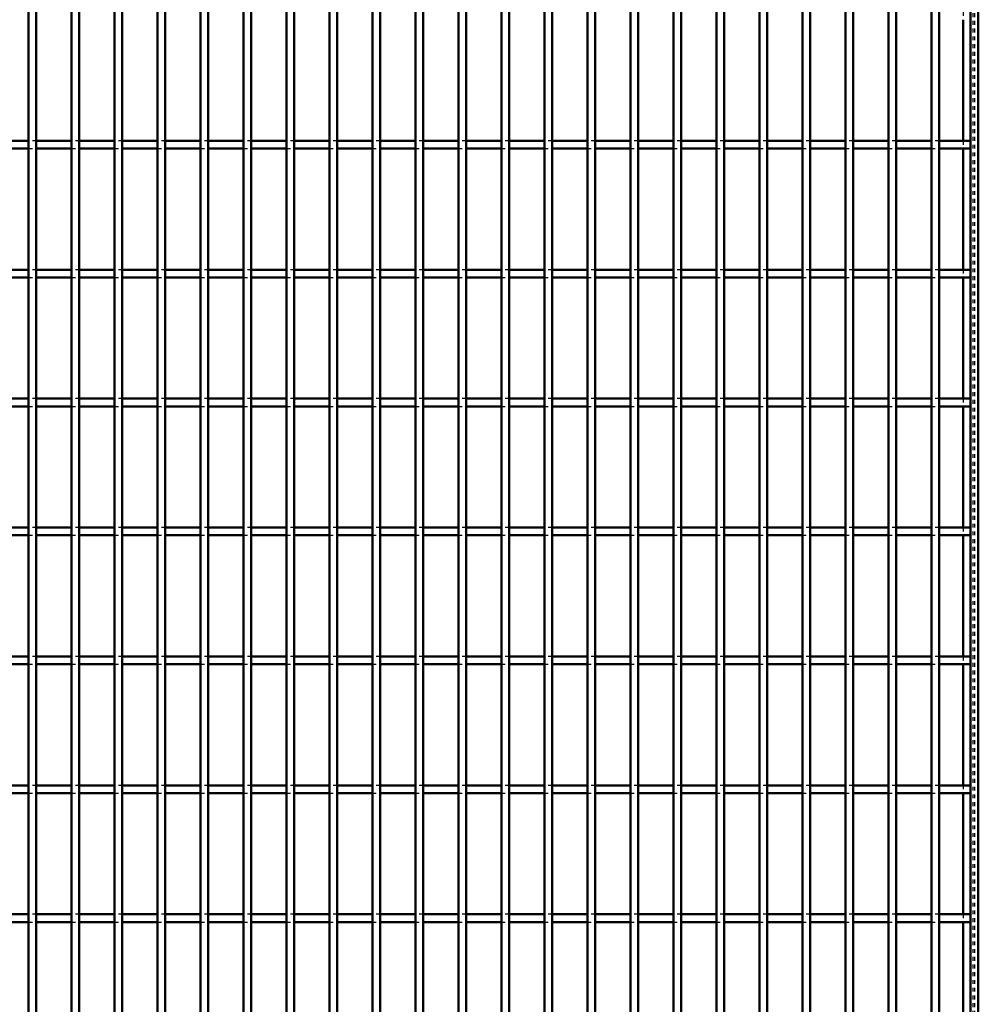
# Model space of a CAD drawing. Header units: millimetres. Extents: x -596 to 511, y -500 to 878.
# Tile 9 of 16: x 2 to 250, y -122 to 132. Entities that reach past the tile are written whole.
import ezdxf

# ---------------------------------------------------------------- set-up
doc = ezdxf.new("R2010")
doc.units = ezdxf.units.MM
doc.linetypes.add('Dashed', pattern=[2, 1, -1])
doc.layers.add('AM_0', color=7, linetype='Continuous', lineweight=50)
doc.layers.add('AM_9', color=6, linetype='Dashed', lineweight=25)

# ---------------------------------------------------------------- blocks, each defined once
blk = doc.blocks.new('1_vc3t0i9fv418z3k47cd2uqbfh________0_in_LPP230331121150010003500_4')
at = {"layer": 'AM_0'}
for p, q in [((248, 498), (248, -498)), ((250, 498), (250, -498)), ((246.05, 132.32), (246.05, 100.99)), ((246.05, 98.99), (246.05, 67.66)), ((246.05, 65.66), (246.05, 34.33)), ((246.05, 32.33), (246.05, 1)), ((246.05, -1), (246.05, -32.33)), ((246.05, -34.33), (246.05, -65.66)), ((246.05, -67.66), (246.05, -98.99)), ((246.05, -100.99), (246.05, -132.32))]:
    blk.add_line(p, q, dxfattribs=at)
at = {"layer": 'AM_9'}
for p, q in [((248.55, 498), (248.55, -498)), ((248.99, 498), (248.99, -498)), ((246.05, 134.32), (246.05, 132.32)), ((246.05, 100.99), (246.05, 98.99)), ((246.05, 67.66), (246.05, 65.66)), ((246.05, 34.33), (246.05, 32.33)), ((246.05, 1), (246.05, -1)), ((246.05, -32.33), (246.05, -34.33)), ((246.05, -65.66), (246.05, -67.66)), ((246.05, -98.99), (246.05, -100.99))]:
    blk.add_line(p, q, dxfattribs=at)
blk = doc.blocks.new('25_ys6xxb1u1a5vpz3nmi6dfixqf________0_in_LPP230331121150010003500_4')
at = {"layer": 'AM_0'}
for p, q in [((4.555, -498), (4.555, 498)), ((6.555, -498), (6.555, 498))]:
    blk.add_line(p, q, dxfattribs=at)
blk = doc.blocks.new('26_3hd4aekvom4asoc8vh9lt2llv________0_in_LPP230331121150010003500_4')
at = {"layer": 'AM_0'}
for p, q in [((15.665, -498), (15.665, 498)), ((17.665, -498), (17.665, 498))]:
    blk.add_line(p, q, dxfattribs=at)
blk = doc.blocks.new('27_8sik3qzoceud7lc4wnc4ciasm________0_in_LPP230331121150010003500_4')
at = {"layer": 'AM_0'}
for p, q in [((26.775, -498), (26.775, 498)), ((28.775, -498), (28.775, 498))]:
    blk.add_line(p, q, dxfattribs=at)
blk = doc.blocks.new('28_ltc9zreqk70k7nedj0qhycobu________0_in_LPP230331121150010003500_4')
at = {"layer": 'AM_0'}
for p, q in [((37.885, -498), (37.885, 498)), ((39.885, -498), (39.885, 498))]:
    blk.add_line(p, q, dxfattribs=at)
blk = doc.blocks.new('29_6ebm8ulwyzpumgvdkcmh5oaie________0_in_LPP230331121150010003500_4')
at = {"layer": 'AM_0'}
for p, q in [((48.995, -498), (48.995, 498)), ((50.995, -498), (50.995, 498))]:
    blk.add_line(p, q, dxfattribs=at)
blk = doc.blocks.new('30_u6j46z3y5x2uz2q72cu65e1uk________0_in_LPP230331121150010003500_4')
at = {"layer": 'AM_0'}
for p, q in [((60.105, -498), (60.105, 498)), ((62.105, -498), (62.105, 498))]:
    blk.add_line(p, q, dxfattribs=at)
blk = doc.blocks.new('31_4pnuoh42q13rc4yjllqpmzeou________0_in_LPP230331121150010003500_4')
at = {"layer": 'AM_0'}
for p, q in [((71.215, -498), (71.215, 498)), ((73.215, -498), (73.215, 498))]:
    blk.add_line(p, q, dxfattribs=at)
blk = doc.blocks.new('32_0rji0xi6hlu7sogr5ummjbrzh________0_in_LPP230331121150010003500_4')
at = {"layer": 'AM_0'}
for p, q in [((82.325, -498), (82.325, 498)), ((84.325, -498), (84.325, 498))]:
    blk.add_line(p, q, dxfattribs=at)
blk = doc.blocks.new('33_suxlr69gia7z41xbr42exld3a________0_in_LPP230331121150010003500_4')
at = {"layer": 'AM_0'}
for p, q in [((93.435, -498), (93.435, 498)), ((95.435, -498), (95.435, 498))]:
    blk.add_line(p, q, dxfattribs=at)
blk = doc.blocks.new('34_knnzj9b1hr4i0zp3vdt26i0ob________0_in_LPP230331121150010003500_4')
at = {"layer": 'AM_0'}
for p, q in [((104.545, -498), (104.545, 498)), ((106.545, -498), (106.545, 498))]:
    blk.add_line(p, q, dxfattribs=at)
blk = doc.blocks.new('35_jnenqsj6cfwzzilks35sqvy4l________0_in_LPP230331121150010003500_4')
at = {"layer": 'AM_0'}
for p, q in [((115.655, -498), (115.655, 498)), ((117.655, -498), (117.655, 498))]:
    blk.add_line(p, q, dxfattribs=at)
blk = doc.blocks.new('36_qrnod6f7sidx9h5gop4q67qyi________0_in_LPP230331121150010003500_4')
at = {"layer": 'AM_0'}
for p, q in [((126.765, -498), (126.765, 498)), ((128.765, -498), (128.765, 498))]:
    blk.add_line(p, q, dxfattribs=at)
blk = doc.blocks.new('37_whl68krlln0c2mcuzgpl47m2x________0_in_LPP230331121150010003500_4')
at = {"layer": 'AM_0'}
for p, q in [((137.875, -498), (137.875, 498)), ((139.875, -498), (139.875, 498))]:
    blk.add_line(p, q, dxfattribs=at)
blk = doc.blocks.new('38_grsjshkgcidrxxed4s2egprhc________0_in_LPP230331121150010003500_4')
at = {"layer": 'AM_0'}
for p, q in [((148.985, -498), (148.985, 498)), ((150.985, -498), (150.985, 498))]:
    blk.add_line(p, q, dxfattribs=at)
blk = doc.blocks.new('39_3cmbhb4e8jkhhra9swvxnqodz________0_in_LPP230331121150010003500_4')
at = {"layer": 'AM_0'}
for p, q in [((160.095, -498), (160.095, 498)), ((162.095, -498), (162.095, 498))]:
    blk.add_line(p, q, dxfattribs=at)
blk = doc.blocks.new('40_t8lk9vp1mcr7mhj0k7k33adfh________0_in_LPP230331121150010003500_4')
at = {"layer": 'AM_0'}
for p, q in [((171.205, -498), (171.205, 498)), ((173.205, -498), (173.205, 498))]:
    blk.add_line(p, q, dxfattribs=at)
blk = doc.blocks.new('41_n5jhjp3qzr5svzlopn0xlpi2g________0_in_LPP230331121150010003500_4')
at = {"layer": 'AM_0'}
for p, q in [((182.315, -498), (182.315, 498)), ((184.315, -498), (184.315, 498))]:
    blk.add_line(p, q, dxfattribs=at)
blk = doc.blocks.new('42_0tuzn9x70mu2i24suga0qlkua________0_in_LPP230331121150010003500_4')
at = {"layer": 'AM_0'}
for p, q in [((193.425, -498), (193.425, 498)), ((195.425, -498), (195.425, 498))]:
    blk.add_line(p, q, dxfattribs=at)
blk = doc.blocks.new('43_hgmcq36o9lml577r7ch5ooc9n________0_in_LPP230331121150010003500_4')
at = {"layer": 'AM_0'}
for p, q in [((204.535, -498), (204.535, 498)), ((206.535, -498), (206.535, 498))]:
    blk.add_line(p, q, dxfattribs=at)
blk = doc.blocks.new('44_ozs5xn9w0xmj9dfcqzmefrz2d________0_in_LPP230331121150010003500_4')
at = {"layer": 'AM_0'}
for p, q in [((215.645, -498), (215.645, 498)), ((217.645, -498), (217.645, 498))]:
    blk.add_line(p, q, dxfattribs=at)
blk = doc.blocks.new('45_k8x1jbhqe3dl517cicfermh8a________0_in_LPP230331121150010003500_4')
at = {"layer": 'AM_0'}
for p, q in [((226.755, -498), (226.755, 498)), ((228.755, -498), (228.755, 498))]:
    blk.add_line(p, q, dxfattribs=at)
blk = doc.blocks.new('46_r8h5v20dve13sh17slawq4ytb________0_in_LPP230331121150010003500_4')
at = {"layer": 'AM_0'}
for p, q in [((237.865, -498), (237.865, 498)), ((239.865, -498), (239.865, 498))]:
    blk.add_line(p, q, dxfattribs=at)
blk = doc.blocks.new('59_s5ng6sxj67iswtjr35mvbk7nd________0_in_LPP230331121150010003500_4')
at = {"layer": 'AM_0'}
for p, q in [((4.555, -98.99), (-4.555, -98.99)), ((4.555, -98.99), (4.555, -100.99)), ((15.665, -98.99), (6.555, -98.99)), ((6.555, -100.99), (6.555, -98.99)), ((15.665, -98.99), (15.665, -100.99)), ((17.665, -100.99), (17.665, -98.99)), ((26.775, -98.99), (17.665, -98.99)), ((26.775, -98.99), (26.775, -100.99)), ((37.885, -98.99), (28.775, -98.99)), ((28.775, -100.99), (28.775, -98.99)), ((37.885, -98.99), (37.885, -100.99)), ((39.885, -100.99), (39.885, -98.99)), ((48.995, -98.99), (39.885, -98.99)), ((48.995, -98.99), (48.995, -100.99)), ((60.105, -98.99), (50.995, -98.99)), ((50.995, -100.99), (50.995, -98.99)), ((60.105, -98.99), (60.105, -100.99)), ((62.105, -100.99), (62.105, -98.99)), ((71.215, -98.99), (62.105, -98.99)), ((71.215, -98.99), (71.215, -100.99)), ((82.325, -98.99), (73.215, -98.99)), ((73.215, -100.99), (73.215, -98.99)), ((82.325, -98.99), (82.325, -100.99)), ((84.325, -100.99), (84.325, -98.99)), ((93.435, -98.99), (84.325, -98.99)), ((93.435, -98.99), (93.435, -100.99)), ((104.545, -98.99), (95.435, -98.99)), ((95.435, -100.99), (95.435, -98.99)), ((104.545, -98.99), (104.545, -100.99)), ((106.545, -100.99), (106.545, -98.99)), ((115.655, -98.99), (106.545, -98.99)), ((115.655, -98.99), (115.655, -100.99)), ((117.655, -100.99), (117.655, -98.99)), ((126.765, -98.99), (117.655, -98.99)), ((126.765, -98.99), (126.765, -100.99)), ((128.765, -100.99), (128.765, -98.99)), ((137.875, -98.99), (128.765, -98.99)), ((137.875, -98.99), (137.875, -100.99)), ((139.875, -100.99), (139.875, -98.99)), ((148.985, -98.99), (139.875, -98.99)), ((148.985, -98.99), (148.985, -100.99)), ((150.985, -100.99), (150.985, -98.99)), ((160.095, -98.99), (150.985, -98.99)), ((160.095, -98.99), (160.095, -100.99)), ((162.095, -100.99), (162.095, -98.99)), ((171.205, -98.99), (162.095, -98.99)), ((171.205, -98.99), (171.205, -100.99)), ((173.205, -100.99), (173.205, -98.99)), ((182.315, -98.99), (173.205, -98.99)), ((182.315, -98.99), (182.315, -100.99)), ((193.425, -98.99), (184.315, -98.99)), ((184.315, -100.99), (184.315, -98.99)), ((193.425, -98.99), (193.425, -100.99)), ((204.535, -98.99), (195.425, -98.99)), ((195.425, -100.99), (195.425, -98.99)), ((204.535, -98.99), (204.535, -100.99)), ((206.535, -100.99), (206.535, -98.99)), ((215.645, -98.99), (206.535, -98.99)), ((215.645, -98.99), (215.645, -100.99)), ((217.645, -100.99), (217.645, -98.99)), ((226.755, -98.99), (217.645, -98.99)), ((226.755, -98.99), (226.755, -100.99)), ((228.755, -100.99), (228.755, -98.99)), ((237.865, -98.99), (228.755, -98.99)), ((237.865, -98.99), (237.865, -100.99)), ((239.865, -100.99), (239.865, -98.99)), ((248, -98.99), (239.865, -98.99)), ((248, -98.99), (248, -100.99)), ((4.555, -100.99), (-4.555, -100.99)), ((15.665, -100.99), (6.555, -100.99)), ((26.775, -100.99), (17.665, -100.99)), ((37.885, -100.99), (28.775, -100.99)), ((48.995, -100.99), (39.885, -100.99)), ((60.105, -100.99), (50.995, -100.99)), ((71.215, -100.99), (62.105, -100.99)), ((82.325, -100.99), (73.215, -100.99)), ((93.435, -100.99), (84.325, -100.99)), ((104.545, -100.99), (95.435, -100.99)), ((115.655, -100.99), (106.545, -100.99)), ((126.765, -100.99), (117.655, -100.99)), ((137.875, -100.99), (128.765, -100.99)), ((148.985, -100.99), (139.875, -100.99)), ((160.095, -100.99), (150.985, -100.99)), ((171.205, -100.99), (162.095, -100.99)), ((182.315, -100.99), (173.205, -100.99)), ((193.425, -100.99), (184.315, -100.99)), ((204.535, -100.99), (195.425, -100.99)), ((215.645, -100.99), (206.535, -100.99)), ((226.755, -100.99), (217.645, -100.99)), ((237.865, -100.99), (228.755, -100.99)), ((248, -100.99), (239.865, -100.99))]:
    blk.add_line(p, q, dxfattribs=at)
at = {"layer": 'AM_9'}
for p, q in [((6.555, -98.99), (4.555, -98.99)), ((17.665, -98.99), (15.665, -98.99)), ((28.775, -98.99), (26.775, -98.99)), ((39.885, -98.99), (37.885, -98.99)), ((50.995, -98.99), (48.995, -98.99)), ((62.105, -98.99), (60.105, -98.99)), ((73.215, -98.99), (71.215, -98.99)), ((84.325, -98.99), (82.325, -98.99)), ((95.435, -98.99), (93.435, -98.99)), ((106.545, -98.99), (104.545, -98.99)), ((117.655, -98.99), (115.655, -98.99)), ((128.765, -98.99), (126.765, -98.99)), ((139.875, -98.99), (137.875, -98.99)), ((150.985, -98.99), (148.985, -98.99)), ((162.095, -98.99), (160.095, -98.99)), ((173.205, -98.99), (171.205, -98.99)), ((184.315, -98.99), (182.315, -98.99)), ((195.425, -98.99), (193.425, -98.99)), ((206.535, -98.99), (204.535, -98.99)), ((217.645, -98.99), (215.645, -98.99)), ((228.755, -98.99), (226.755, -98.99)), ((239.865, -98.99), (237.865, -98.99)), ((4.555, -100.99), (6.555, -100.99)), ((15.665, -100.99), (17.665, -100.99)), ((26.775, -100.99), (28.775, -100.99)), ((37.885, -100.99), (39.885, -100.99)), ((48.995, -100.99), (50.995, -100.99)), ((60.105, -100.99), (62.105, -100.99)), ((71.215, -100.99), (73.215, -100.99)), ((82.325, -100.99), (84.325, -100.99)), ((93.435, -100.99), (95.435, -100.99)), ((104.545, -100.99), (106.545, -100.99)), ((115.655, -100.99), (117.655, -100.99)), ((126.765, -100.99), (128.765, -100.99)), ((137.875, -100.99), (139.875, -100.99)), ((148.985, -100.99), (150.985, -100.99)), ((160.095, -100.99), (162.095, -100.99)), ((171.205, -100.99), (173.205, -100.99)), ((182.315, -100.99), (184.315, -100.99)), ((193.425, -100.99), (195.425, -100.99)), ((204.535, -100.99), (206.535, -100.99)), ((215.645, -100.99), (217.645, -100.99)), ((226.755, -100.99), (228.755, -100.99)), ((237.865, -100.99), (239.865, -100.99))]:
    blk.add_line(p, q, dxfattribs=at)
blk = doc.blocks.new('60_zolgpmeqrdh3eb7sdrabrr8ud________0_in_LPP230331121150010003500_4')
at = {"layer": 'AM_0'}
for p, q in [((4.555, -65.66), (-4.555, -65.66)), ((4.555, -65.66), (4.555, -67.66)), ((15.665, -65.66), (6.555, -65.66)), ((6.555, -67.66), (6.555, -65.66)), ((15.665, -65.66), (15.665, -67.66)), ((17.665, -67.66), (17.665, -65.66)), ((26.775, -65.66), (17.665, -65.66)), ((26.775, -65.66), (26.775, -67.66)), ((37.885, -65.66), (28.775, -65.66)), ((28.775, -67.66), (28.775, -65.66)), ((37.885, -65.66), (37.885, -67.66)), ((39.885, -67.66), (39.885, -65.66)), ((48.995, -65.66), (39.885, -65.66)), ((48.995, -65.66), (48.995, -67.66)), ((60.105, -65.66), (50.995, -65.66)), ((50.995, -67.66), (50.995, -65.66)), ((60.105, -65.66), (60.105, -67.66)), ((62.105, -67.66), (62.105, -65.66)), ((71.215, -65.66), (62.105, -65.66)), ((71.215, -65.66), (71.215, -67.66)), ((82.325, -65.66), (73.215, -65.66)), ((73.215, -67.66), (73.215, -65.66)), ((82.325, -65.66), (82.325, -67.66)), ((84.325, -67.66), (84.325, -65.66)), ((93.435, -65.66), (84.325, -65.66)), ((93.435, -65.66), (93.435, -67.66)), ((104.545, -65.66), (95.435, -65.66)), ((95.435, -67.66), (95.435, -65.66)), ((104.545, -65.66), (104.545, -67.66)), ((106.545, -67.66), (106.545, -65.66)), ((115.655, -65.66), (106.545, -65.66)), ((115.655, -65.66), (115.655, -67.66)), ((117.655, -67.66), (117.655, -65.66)), ((126.765, -65.66), (117.655, -65.66)), ((126.765, -65.66), (126.765, -67.66)), ((128.765, -67.66), (128.765, -65.66)), ((137.875, -65.66), (128.765, -65.66)), ((137.875, -65.66), (137.875, -67.66)), ((139.875, -67.66), (139.875, -65.66)), ((148.985, -65.66), (139.875, -65.66)), ((148.985, -65.66), (148.985, -67.66)), ((150.985, -67.66), (150.985, -65.66)), ((160.095, -65.66), (150.985, -65.66)), ((160.095, -65.66), (160.095, -67.66)), ((162.095, -67.66), (162.095, -65.66)), ((171.205, -65.66), (162.095, -65.66)), ((171.205, -65.66), (171.205, -67.66)), ((173.205, -67.66), (173.205, -65.66)), ((182.315, -65.66), (173.205, -65.66)), ((182.315, -65.66), (182.315, -67.66)), ((193.425, -65.66), (184.315, -65.66)), ((184.315, -67.66), (184.315, -65.66)), ((193.425, -65.66), (193.425, -67.66)), ((204.535, -65.66), (195.425, -65.66)), ((195.425, -67.66), (195.425, -65.66)), ((204.535, -65.66), (204.535, -67.66)), ((206.535, -67.66), (206.535, -65.66)), ((215.645, -65.66), (206.535, -65.66)), ((215.645, -65.66), (215.645, -67.66)), ((217.645, -67.66), (217.645, -65.66)), ((226.755, -65.66), (217.645, -65.66)), ((226.755, -65.66), (226.755, -67.66)), ((228.755, -67.66), (228.755, -65.66)), ((237.865, -65.66), (228.755, -65.66)), ((237.865, -65.66), (237.865, -67.66)), ((239.865, -67.66), (239.865, -65.66)), ((248, -65.66), (239.865, -65.66)), ((248, -65.66), (248, -67.66)), ((4.555, -67.66), (-4.555, -67.66)), ((15.665, -67.66), (6.555, -67.66)), ((26.775, -67.66), (17.665, -67.66)), ((37.885, -67.66), (28.775, -67.66)), ((48.995, -67.66), (39.885, -67.66)), ((60.105, -67.66), (50.995, -67.66)), ((71.215, -67.66), (62.105, -67.66)), ((82.325, -67.66), (73.215, -67.66)), ((93.435, -67.66), (84.325, -67.66)), ((104.545, -67.66), (95.435, -67.66)), ((115.655, -67.66), (106.545, -67.66)), ((126.765, -67.66), (117.655, -67.66)), ((137.875, -67.66), (128.765, -67.66)), ((148.985, -67.66), (139.875, -67.66)), ((160.095, -67.66), (150.985, -67.66)), ((171.205, -67.66), (162.095, -67.66)), ((182.315, -67.66), (173.205, -67.66)), ((193.425, -67.66), (184.315, -67.66)), ((204.535, -67.66), (195.425, -67.66)), ((215.645, -67.66), (206.535, -67.66)), ((226.755, -67.66), (217.645, -67.66)), ((237.865, -67.66), (228.755, -67.66)), ((248, -67.66), (239.865, -67.66))]:
    blk.add_line(p, q, dxfattribs=at)
at = {"layer": 'AM_9'}
for p, q in [((6.555, -65.66), (4.555, -65.66)), ((17.665, -65.66), (15.665, -65.66)), ((28.775, -65.66), (26.775, -65.66)), ((39.885, -65.66), (37.885, -65.66)), ((50.995, -65.66), (48.995, -65.66)), ((62.105, -65.66), (60.105, -65.66)), ((73.215, -65.66), (71.215, -65.66)), ((84.325, -65.66), (82.325, -65.66)), ((95.435, -65.66), (93.435, -65.66)), ((106.545, -65.66), (104.545, -65.66)), ((117.655, -65.66), (115.655, -65.66)), ((128.765, -65.66), (126.765, -65.66)), ((139.875, -65.66), (137.875, -65.66)), ((150.985, -65.66), (148.985, -65.66)), ((162.095, -65.66), (160.095, -65.66)), ((173.205, -65.66), (171.205, -65.66)), ((184.315, -65.66), (182.315, -65.66)), ((195.425, -65.66), (193.425, -65.66)), ((206.535, -65.66), (204.535, -65.66)), ((217.645, -65.66), (215.645, -65.66)), ((228.755, -65.66), (226.755, -65.66)), ((239.865, -65.66), (237.865, -65.66)), ((4.555, -67.66), (6.555, -67.66)), ((15.665, -67.66), (17.665, -67.66)), ((26.775, -67.66), (28.775, -67.66)), ((37.885, -67.66), (39.885, -67.66)), ((48.995, -67.66), (50.995, -67.66)), ((60.105, -67.66), (62.105, -67.66)), ((71.215, -67.66), (73.215, -67.66)), ((82.325, -67.66), (84.325, -67.66)), ((93.435, -67.66), (95.435, -67.66)), ((104.545, -67.66), (106.545, -67.66)), ((115.655, -67.66), (117.655, -67.66)), ((126.765, -67.66), (128.765, -67.66)), ((137.875, -67.66), (139.875, -67.66)), ((148.985, -67.66), (150.985, -67.66)), ((160.095, -67.66), (162.095, -67.66)), ((171.205, -67.66), (173.205, -67.66)), ((182.315, -67.66), (184.315, -67.66)), ((193.425, -67.66), (195.425, -67.66)), ((204.535, -67.66), (206.535, -67.66)), ((215.645, -67.66), (217.645, -67.66)), ((226.755, -67.66), (228.755, -67.66)), ((237.865, -67.66), (239.865, -67.66))]:
    blk.add_line(p, q, dxfattribs=at)
blk = doc.blocks.new('61_29il4t5x2h5v7r2sf29vih9qr________0_in_LPP230331121150010003500_4')
at = {"layer": 'AM_0'}
for p, q in [((4.555, -32.33), (-4.555, -32.33)), ((4.555, -32.33), (4.555, -34.33)), ((15.665, -32.33), (6.555, -32.33)), ((6.555, -34.33), (6.555, -32.33)), ((15.665, -32.33), (15.665, -34.33)), ((17.665, -34.33), (17.665, -32.33)), ((26.775, -32.33), (17.665, -32.33)), ((26.775, -32.33), (26.775, -34.33)), ((37.885, -32.33), (28.775, -32.33)), ((28.775, -34.33), (28.775, -32.33)), ((37.885, -32.33), (37.885, -34.33)), ((39.885, -34.33), (39.885, -32.33)), ((48.995, -32.33), (39.885, -32.33)), ((48.995, -32.33), (48.995, -34.33)), ((60.105, -32.33), (50.995, -32.33)), ((50.995, -34.33), (50.995, -32.33)), ((60.105, -32.33), (60.105, -34.33)), ((62.105, -34.33), (62.105, -32.33)), ((71.215, -32.33), (62.105, -32.33)), ((71.215, -32.33), (71.215, -34.33)), ((82.325, -32.33), (73.215, -32.33)), ((73.215, -34.33), (73.215, -32.33)), ((82.325, -32.33), (82.325, -34.33)), ((84.325, -34.33), (84.325, -32.33)), ((93.435, -32.33), (84.325, -32.33)), ((93.435, -32.33), (93.435, -34.33)), ((104.545, -32.33), (95.435, -32.33)), ((95.435, -34.33), (95.435, -32.33)), ((104.545, -32.33), (104.545, -34.33)), ((106.545, -34.33), (106.545, -32.33)), ((115.655, -32.33), (106.545, -32.33)), ((115.655, -32.33), (115.655, -34.33)), ((117.655, -34.33), (117.655, -32.33)), ((126.765, -32.33), (117.655, -32.33)), ((126.765, -32.33), (126.765, -34.33)), ((128.765, -34.33), (128.765, -32.33)), ((137.875, -32.33), (128.765, -32.33)), ((137.875, -32.33), (137.875, -34.33)), ((139.875, -34.33), (139.875, -32.33)), ((148.985, -32.33), (139.875, -32.33)), ((148.985, -32.33), (148.985, -34.33)), ((150.985, -34.33), (150.985, -32.33)), ((160.095, -32.33), (150.985, -32.33)), ((160.095, -32.33), (160.095, -34.33)), ((162.095, -34.33), (162.095, -32.33)), ((171.205, -32.33), (162.095, -32.33)), ((171.205, -32.33), (171.205, -34.33)), ((173.205, -34.33), (173.205, -32.33)), ((182.315, -32.33), (173.205, -32.33)), ((182.315, -32.33), (182.315, -34.33)), ((193.425, -32.33), (184.315, -32.33)), ((184.315, -34.33), (184.315, -32.33)), ((193.425, -32.33), (193.425, -34.33)), ((204.535, -32.33), (195.425, -32.33)), ((195.425, -34.33), (195.425, -32.33)), ((204.535, -32.33), (204.535, -34.33)), ((206.535, -34.33), (206.535, -32.33)), ((215.645, -32.33), (206.535, -32.33)), ((215.645, -32.33), (215.645, -34.33)), ((217.645, -34.33), (217.645, -32.33)), ((226.755, -32.33), (217.645, -32.33)), ((226.755, -32.33), (226.755, -34.33)), ((228.755, -34.33), (228.755, -32.33)), ((237.865, -32.33), (228.755, -32.33)), ((237.865, -32.33), (237.865, -34.33)), ((239.865, -34.33), (239.865, -32.33)), ((248, -32.33), (239.865, -32.33)), ((248, -32.33), (248, -34.33)), ((4.555, -34.33), (-4.555, -34.33)), ((15.665, -34.33), (6.555, -34.33)), ((26.775, -34.33), (17.665, -34.33)), ((37.885, -34.33), (28.775, -34.33)), ((48.995, -34.33), (39.885, -34.33)), ((60.105, -34.33), (50.995, -34.33)), ((71.215, -34.33), (62.105, -34.33)), ((82.325, -34.33), (73.215, -34.33)), ((93.435, -34.33), (84.325, -34.33)), ((104.545, -34.33), (95.435, -34.33)), ((115.655, -34.33), (106.545, -34.33)), ((126.765, -34.33), (117.655, -34.33)), ((137.875, -34.33), (128.765, -34.33)), ((148.985, -34.33), (139.875, -34.33)), ((160.095, -34.33), (150.985, -34.33)), ((171.205, -34.33), (162.095, -34.33)), ((182.315, -34.33), (173.205, -34.33)), ((193.425, -34.33), (184.315, -34.33)), ((204.535, -34.33), (195.425, -34.33)), ((215.645, -34.33), (206.535, -34.33)), ((226.755, -34.33), (217.645, -34.33)), ((237.865, -34.33), (228.755, -34.33)), ((248, -34.33), (239.865, -34.33))]:
    blk.add_line(p, q, dxfattribs=at)
at = {"layer": 'AM_9'}
for p, q in [((6.555, -32.33), (4.555, -32.33)), ((17.665, -32.33), (15.665, -32.33)), ((28.775, -32.33), (26.775, -32.33)), ((39.885, -32.33), (37.885, -32.33)), ((50.995, -32.33), (48.995, -32.33)), ((62.105, -32.33), (60.105, -32.33)), ((73.215, -32.33), (71.215, -32.33)), ((84.325, -32.33), (82.325, -32.33)), ((95.435, -32.33), (93.435, -32.33)), ((106.545, -32.33), (104.545, -32.33)), ((117.655, -32.33), (115.655, -32.33)), ((128.765, -32.33), (126.765, -32.33)), ((139.875, -32.33), (137.875, -32.33)), ((150.985, -32.33), (148.985, -32.33)), ((162.095, -32.33), (160.095, -32.33)), ((173.205, -32.33), (171.205, -32.33)), ((184.315, -32.33), (182.315, -32.33)), ((195.425, -32.33), (193.425, -32.33)), ((206.535, -32.33), (204.535, -32.33)), ((217.645, -32.33), (215.645, -32.33)), ((228.755, -32.33), (226.755, -32.33)), ((239.865, -32.33), (237.865, -32.33)), ((4.555, -34.33), (6.555, -34.33)), ((15.665, -34.33), (17.665, -34.33)), ((26.775, -34.33), (28.775, -34.33)), ((37.885, -34.33), (39.885, -34.33)), ((48.995, -34.33), (50.995, -34.33)), ((60.105, -34.33), (62.105, -34.33)), ((71.215, -34.33), (73.215, -34.33)), ((82.325, -34.33), (84.325, -34.33)), ((93.435, -34.33), (95.435, -34.33)), ((104.545, -34.33), (106.545, -34.33)), ((115.655, -34.33), (117.655, -34.33)), ((126.765, -34.33), (128.765, -34.33)), ((137.875, -34.33), (139.875, -34.33)), ((148.985, -34.33), (150.985, -34.33)), ((160.095, -34.33), (162.095, -34.33)), ((171.205, -34.33), (173.205, -34.33)), ((182.315, -34.33), (184.315, -34.33)), ((193.425, -34.33), (195.425, -34.33)), ((204.535, -34.33), (206.535, -34.33)), ((215.645, -34.33), (217.645, -34.33)), ((226.755, -34.33), (228.755, -34.33)), ((237.865, -34.33), (239.865, -34.33))]:
    blk.add_line(p, q, dxfattribs=at)
blk = doc.blocks.new('62_ts6yz1aujhr3tardca4mewa3a________0_in_LPP230331121150010003500_4')
at = {"layer": 'AM_0'}
for p, q in [((4.555, 1), (-4.555, 1)), ((4.555, 1), (4.555, -1)), ((15.665, 1), (6.555, 1)), ((6.555, -1), (6.555, 1)), ((15.665, 1), (15.665, -1)), ((17.665, -1), (17.665, 1)), ((26.775, 1), (17.665, 1)), ((26.775, 1), (26.775, -1)), ((37.885, 1), (28.775, 1)), ((28.775, -1), (28.775, 1)), ((37.885, 1), (37.885, -1)), ((39.885, -1), (39.885, 1)), ((48.995, 1), (39.885, 1)), ((48.995, 1), (48.995, -1)), ((60.105, 1), (50.995, 1)), ((50.995, -1), (50.995, 1)), ((60.105, 1), (60.105, -1)), ((62.105, -1), (62.105, 1)), ((71.215, 1), (62.105, 1)), ((71.215, 1), (71.215, -1)), ((82.325, 1), (73.215, 1)), ((73.215, -1), (73.215, 1)), ((82.325, 1), (82.325, -1)), ((84.325, -1), (84.325, 1)), ((93.435, 1), (84.325, 1)), ((93.435, 1), (93.435, -1)), ((104.545, 1), (95.435, 1)), ((95.435, -1), (95.435, 1)), ((104.545, 1), (104.545, -1)), ((106.545, -1), (106.545, 1)), ((115.655, 1), (106.545, 1)), ((115.655, 1), (115.655, -1)), ((117.655, -1), (117.655, 1)), ((126.765, 1), (117.655, 1)), ((126.765, 1), (126.765, -1)), ((128.765, -1), (128.765, 1)), ((137.875, 1), (128.765, 1)), ((137.875, 1), (137.875, -1)), ((139.875, -1), (139.875, 1)), ((148.985, 1), (139.875, 1)), ((148.985, 1), (148.985, -1)), ((150.985, -1), (150.985, 1)), ((160.095, 1), (150.985, 1)), ((160.095, 1), (160.095, -1)), ((162.095, -1), (162.095, 1)), ((171.205, 1), (162.095, 1)), ((171.205, 1), (171.205, -1)), ((173.205, -1), (173.205, 1)), ((182.315, 1), (173.205, 1)), ((182.315, 1), (182.315, -1)), ((193.425, 1), (184.315, 1)), ((184.315, -1), (184.315, 1)), ((193.425, 1), (193.425, -1)), ((204.535, 1), (195.425, 1)), ((195.425, -1), (195.425, 1)), ((204.535, 1), (204.535, -1)), ((206.535, -1), (206.535, 1)), ((215.645, 1), (206.535, 1)), ((215.645, 1), (215.645, -1)), ((217.645, -1), (217.645, 1)), ((226.755, 1), (217.645, 1)), ((226.755, 1), (226.755, -1)), ((228.755, -1), (228.755, 1)), ((237.865, 1), (228.755, 1)), ((237.865, 1), (237.865, -1)), ((239.865, -1), (239.865, 1)), ((248, 1), (239.865, 1)), ((248, 1), (248, -1)), ((4.555, -1), (-4.555, -1)), ((15.665, -1), (6.555, -1)), ((26.775, -1), (17.665, -1)), ((37.885, -1), (28.775, -1)), ((48.995, -1), (39.885, -1)), ((60.105, -1), (50.995, -1)), ((71.215, -1), (62.105, -1)), ((82.325, -1), (73.215, -1)), ((93.435, -1), (84.325, -1)), ((104.545, -1), (95.435, -1)), ((115.655, -1), (106.545, -1)), ((126.765, -1), (117.655, -1)), ((137.875, -1), (128.765, -1)), ((148.985, -1), (139.875, -1)), ((160.095, -1), (150.985, -1)), ((171.205, -1), (162.095, -1)), ((182.315, -1), (173.205, -1)), ((193.425, -1), (184.315, -1)), ((204.535, -1), (195.425, -1)), ((215.645, -1), (206.535, -1)), ((226.755, -1), (217.645, -1)), ((237.865, -1), (228.755, -1)), ((248, -1), (239.865, -1))]:
    blk.add_line(p, q, dxfattribs=at)
at = {"layer": 'AM_9'}
for p, q in [((6.555, 1), (4.555, 1)), ((17.665, 1), (15.665, 1)), ((28.775, 1), (26.775, 1)), ((39.885, 1), (37.885, 1)), ((50.995, 1), (48.995, 1)), ((62.105, 1), (60.105, 1)), ((73.215, 1), (71.215, 1)), ((84.325, 1), (82.325, 1)), ((95.435, 1), (93.435, 1)), ((106.545, 1), (104.545, 1)), ((117.655, 1), (115.655, 1)), ((128.765, 1), (126.765, 1)), ((139.875, 1), (137.875, 1)), ((150.985, 1), (148.985, 1)), ((162.095, 1), (160.095, 1)), ((173.205, 1), (171.205, 1)), ((184.315, 1), (182.315, 1)), ((195.425, 1), (193.425, 1)), ((206.535, 1), (204.535, 1)), ((217.645, 1), (215.645, 1)), ((228.755, 1), (226.755, 1)), ((239.865, 1), (237.865, 1)), ((4.555, -1), (6.555, -1)), ((15.665, -1), (17.665, -1)), ((26.775, -1), (28.775, -1)), ((37.885, -1), (39.885, -1)), ((48.995, -1), (50.995, -1)), ((60.105, -1), (62.105, -1)), ((71.215, -1), (73.215, -1)), ((82.325, -1), (84.325, -1)), ((93.435, -1), (95.435, -1)), ((104.545, -1), (106.545, -1)), ((115.655, -1), (117.655, -1)), ((126.765, -1), (128.765, -1)), ((137.875, -1), (139.875, -1)), ((148.985, -1), (150.985, -1)), ((160.095, -1), (162.095, -1)), ((171.205, -1), (173.205, -1)), ((182.315, -1), (184.315, -1)), ((193.425, -1), (195.425, -1)), ((204.535, -1), (206.535, -1)), ((215.645, -1), (217.645, -1)), ((226.755, -1), (228.755, -1)), ((237.865, -1), (239.865, -1))]:
    blk.add_line(p, q, dxfattribs=at)
blk = doc.blocks.new('63_qc9ukn43nf5uy691f1wvmv5th________0_in_LPP230331121150010003500_4')
at = {"layer": 'AM_0'}
for p, q in [((4.555, 34.33), (-4.555, 34.33)), ((4.555, 34.33), (4.555, 32.33)), ((15.665, 34.33), (6.555, 34.33)), ((6.555, 32.33), (6.555, 34.33)), ((15.665, 34.33), (15.665, 32.33)), ((17.665, 32.33), (17.665, 34.33)), ((26.775, 34.33), (17.665, 34.33)), ((26.775, 34.33), (26.775, 32.33)), ((37.885, 34.33), (28.775, 34.33)), ((28.775, 32.33), (28.775, 34.33)), ((37.885, 34.33), (37.885, 32.33)), ((39.885, 32.33), (39.885, 34.33)), ((48.995, 34.33), (39.885, 34.33)), ((48.995, 34.33), (48.995, 32.33)), ((60.105, 34.33), (50.995, 34.33)), ((50.995, 32.33), (50.995, 34.33)), ((60.105, 34.33), (60.105, 32.33)), ((62.105, 32.33), (62.105, 34.33)), ((71.215, 34.33), (62.105, 34.33)), ((71.215, 34.33), (71.215, 32.33)), ((82.325, 34.33), (73.215, 34.33)), ((73.215, 32.33), (73.215, 34.33)), ((82.325, 34.33), (82.325, 32.33)), ((84.325, 32.33), (84.325, 34.33)), ((93.435, 34.33), (84.325, 34.33)), ((93.435, 34.33), (93.435, 32.33)), ((104.545, 34.33), (95.435, 34.33)), ((95.435, 32.33), (95.435, 34.33)), ((104.545, 34.33), (104.545, 32.33)), ((106.545, 32.33), (106.545, 34.33)), ((115.655, 34.33), (106.545, 34.33)), ((115.655, 34.33), (115.655, 32.33)), ((117.655, 32.33), (117.655, 34.33)), ((126.765, 34.33), (117.655, 34.33)), ((126.765, 34.33), (126.765, 32.33)), ((128.765, 32.33), (128.765, 34.33)), ((137.875, 34.33), (128.765, 34.33)), ((137.875, 34.33), (137.875, 32.33)), ((139.875, 32.33), (139.875, 34.33)), ((148.985, 34.33), (139.875, 34.33)), ((148.985, 34.33), (148.985, 32.33)), ((150.985, 32.33), (150.985, 34.33)), ((160.095, 34.33), (150.985, 34.33)), ((160.095, 34.33), (160.095, 32.33)), ((162.095, 32.33), (162.095, 34.33)), ((171.205, 34.33), (162.095, 34.33)), ((171.205, 34.33), (171.205, 32.33)), ((173.205, 32.33), (173.205, 34.33)), ((182.315, 34.33), (173.205, 34.33)), ((182.315, 34.33), (182.315, 32.33)), ((193.425, 34.33), (184.315, 34.33)), ((184.315, 32.33), (184.315, 34.33)), ((193.425, 34.33), (193.425, 32.33)), ((204.535, 34.33), (195.425, 34.33)), ((195.425, 32.33), (195.425, 34.33)), ((204.535, 34.33), (204.535, 32.33)), ((206.535, 32.33), (206.535, 34.33)), ((215.645, 34.33), (206.535, 34.33)), ((215.645, 34.33), (215.645, 32.33)), ((217.645, 32.33), (217.645, 34.33)), ((226.755, 34.33), (217.645, 34.33)), ((226.755, 34.33), (226.755, 32.33)), ((228.755, 32.33), (228.755, 34.33)), ((237.865, 34.33), (228.755, 34.33)), ((237.865, 34.33), (237.865, 32.33)), ((239.865, 32.33), (239.865, 34.33)), ((248, 34.33), (239.865, 34.33)), ((248, 34.33), (248, 32.33)), ((4.555, 32.33), (-4.555, 32.33)), ((15.665, 32.33), (6.555, 32.33)), ((26.775, 32.33), (17.665, 32.33)), ((37.885, 32.33), (28.775, 32.33)), ((48.995, 32.33), (39.885, 32.33)), ((60.105, 32.33), (50.995, 32.33)), ((71.215, 32.33), (62.105, 32.33)), ((82.325, 32.33), (73.215, 32.33)), ((93.435, 32.33), (84.325, 32.33)), ((104.545, 32.33), (95.435, 32.33)), ((115.655, 32.33), (106.545, 32.33)), ((126.765, 32.33), (117.655, 32.33)), ((137.875, 32.33), (128.765, 32.33)), ((148.985, 32.33), (139.875, 32.33)), ((160.095, 32.33), (150.985, 32.33)), ((171.205, 32.33), (162.095, 32.33)), ((182.315, 32.33), (173.205, 32.33)), ((193.425, 32.33), (184.315, 32.33)), ((204.535, 32.33), (195.425, 32.33)), ((215.645, 32.33), (206.535, 32.33)), ((226.755, 32.33), (217.645, 32.33)), ((237.865, 32.33), (228.755, 32.33)), ((248, 32.33), (239.865, 32.33))]:
    blk.add_line(p, q, dxfattribs=at)
at = {"layer": 'AM_9'}
for p, q in [((6.555, 34.33), (4.555, 34.33)), ((17.665, 34.33), (15.665, 34.33)), ((28.775, 34.33), (26.775, 34.33)), ((39.885, 34.33), (37.885, 34.33)), ((50.995, 34.33), (48.995, 34.33)), ((62.105, 34.33), (60.105, 34.33)), ((73.215, 34.33), (71.215, 34.33)), ((84.325, 34.33), (82.325, 34.33)), ((95.435, 34.33), (93.435, 34.33)), ((106.545, 34.33), (104.545, 34.33)), ((117.655, 34.33), (115.655, 34.33)), ((128.765, 34.33), (126.765, 34.33)), ((139.875, 34.33), (137.875, 34.33)), ((150.985, 34.33), (148.985, 34.33)), ((162.095, 34.33), (160.095, 34.33)), ((173.205, 34.33), (171.205, 34.33)), ((184.315, 34.33), (182.315, 34.33)), ((195.425, 34.33), (193.425, 34.33)), ((206.535, 34.33), (204.535, 34.33)), ((217.645, 34.33), (215.645, 34.33)), ((228.755, 34.33), (226.755, 34.33)), ((239.865, 34.33), (237.865, 34.33)), ((4.555, 32.33), (6.555, 32.33)), ((15.665, 32.33), (17.665, 32.33)), ((26.775, 32.33), (28.775, 32.33)), ((37.885, 32.33), (39.885, 32.33)), ((48.995, 32.33), (50.995, 32.33)), ((60.105, 32.33), (62.105, 32.33)), ((71.215, 32.33), (73.215, 32.33)), ((82.325, 32.33), (84.325, 32.33)), ((93.435, 32.33), (95.435, 32.33)), ((104.545, 32.33), (106.545, 32.33)), ((115.655, 32.33), (117.655, 32.33)), ((126.765, 32.33), (128.765, 32.33)), ((137.875, 32.33), (139.875, 32.33)), ((148.985, 32.33), (150.985, 32.33)), ((160.095, 32.33), (162.095, 32.33)), ((171.205, 32.33), (173.205, 32.33)), ((182.315, 32.33), (184.315, 32.33)), ((193.425, 32.33), (195.425, 32.33)), ((204.535, 32.33), (206.535, 32.33)), ((215.645, 32.33), (217.645, 32.33)), ((226.755, 32.33), (228.755, 32.33)), ((237.865, 32.33), (239.865, 32.33))]:
    blk.add_line(p, q, dxfattribs=at)
blk = doc.blocks.new('64_gbny4tl7clshi1xvnn1z6is0j________0_in_LPP230331121150010003500_4')
at = {"layer": 'AM_0'}
for p, q in [((4.555, 67.66), (-4.555, 67.66)), ((4.555, 67.66), (4.555, 65.66)), ((15.665, 67.66), (6.555, 67.66)), ((6.555, 65.66), (6.555, 67.66)), ((15.665, 67.66), (15.665, 65.66)), ((17.665, 65.66), (17.665, 67.66)), ((26.775, 67.66), (17.665, 67.66)), ((26.775, 67.66), (26.775, 65.66)), ((37.885, 67.66), (28.775, 67.66)), ((28.775, 65.66), (28.775, 67.66)), ((37.885, 67.66), (37.885, 65.66)), ((39.885, 65.66), (39.885, 67.66)), ((48.995, 67.66), (39.885, 67.66)), ((48.995, 67.66), (48.995, 65.66)), ((60.105, 67.66), (50.995, 67.66)), ((50.995, 65.66), (50.995, 67.66)), ((60.105, 67.66), (60.105, 65.66)), ((62.105, 65.66), (62.105, 67.66)), ((71.215, 67.66), (62.105, 67.66)), ((71.215, 67.66), (71.215, 65.66)), ((82.325, 67.66), (73.215, 67.66)), ((73.215, 65.66), (73.215, 67.66)), ((82.325, 67.66), (82.325, 65.66)), ((84.325, 65.66), (84.325, 67.66)), ((93.435, 67.66), (84.325, 67.66)), ((93.435, 67.66), (93.435, 65.66)), ((104.545, 67.66), (95.435, 67.66)), ((95.435, 65.66), (95.435, 67.66)), ((104.545, 67.66), (104.545, 65.66)), ((106.545, 65.66), (106.545, 67.66)), ((115.655, 67.66), (106.545, 67.66)), ((115.655, 67.66), (115.655, 65.66)), ((117.655, 65.66), (117.655, 67.66)), ((126.765, 67.66), (117.655, 67.66)), ((126.765, 67.66), (126.765, 65.66)), ((128.765, 65.66), (128.765, 67.66)), ((137.875, 67.66), (128.765, 67.66)), ((137.875, 67.66), (137.875, 65.66)), ((139.875, 65.66), (139.875, 67.66)), ((148.985, 67.66), (139.875, 67.66)), ((148.985, 67.66), (148.985, 65.66)), ((150.985, 65.66), (150.985, 67.66)), ((160.095, 67.66), (150.985, 67.66)), ((160.095, 67.66), (160.095, 65.66)), ((162.095, 65.66), (162.095, 67.66)), ((171.205, 67.66), (162.095, 67.66)), ((171.205, 67.66), (171.205, 65.66)), ((173.205, 65.66), (173.205, 67.66)), ((182.315, 67.66), (173.205, 67.66)), ((182.315, 67.66), (182.315, 65.66)), ((193.425, 67.66), (184.315, 67.66)), ((184.315, 65.66), (184.315, 67.66)), ((193.425, 67.66), (193.425, 65.66)), ((204.535, 67.66), (195.425, 67.66)), ((195.425, 65.66), (195.425, 67.66)), ((204.535, 67.66), (204.535, 65.66)), ((206.535, 65.66), (206.535, 67.66)), ((215.645, 67.66), (206.535, 67.66)), ((215.645, 67.66), (215.645, 65.66)), ((217.645, 65.66), (217.645, 67.66)), ((226.755, 67.66), (217.645, 67.66)), ((226.755, 67.66), (226.755, 65.66)), ((228.755, 65.66), (228.755, 67.66)), ((237.865, 67.66), (228.755, 67.66)), ((237.865, 67.66), (237.865, 65.66)), ((239.865, 65.66), (239.865, 67.66)), ((248, 67.66), (239.865, 67.66)), ((248, 67.66), (248, 65.66)), ((4.555, 65.66), (-4.555, 65.66)), ((15.665, 65.66), (6.555, 65.66)), ((26.775, 65.66), (17.665, 65.66)), ((37.885, 65.66), (28.775, 65.66)), ((48.995, 65.66), (39.885, 65.66)), ((60.105, 65.66), (50.995, 65.66)), ((71.215, 65.66), (62.105, 65.66)), ((82.325, 65.66), (73.215, 65.66)), ((93.435, 65.66), (84.325, 65.66)), ((104.545, 65.66), (95.435, 65.66)), ((115.655, 65.66), (106.545, 65.66)), ((126.765, 65.66), (117.655, 65.66)), ((137.875, 65.66), (128.765, 65.66)), ((148.985, 65.66), (139.875, 65.66)), ((160.095, 65.66), (150.985, 65.66)), ((171.205, 65.66), (162.095, 65.66)), ((182.315, 65.66), (173.205, 65.66)), ((193.425, 65.66), (184.315, 65.66)), ((204.535, 65.66), (195.425, 65.66)), ((215.645, 65.66), (206.535, 65.66)), ((226.755, 65.66), (217.645, 65.66)), ((237.865, 65.66), (228.755, 65.66)), ((248, 65.66), (239.865, 65.66))]:
    blk.add_line(p, q, dxfattribs=at)
at = {"layer": 'AM_9'}
for p, q in [((6.555, 67.66), (4.555, 67.66)), ((17.665, 67.66), (15.665, 67.66)), ((28.775, 67.66), (26.775, 67.66)), ((39.885, 67.66), (37.885, 67.66)), ((50.995, 67.66), (48.995, 67.66)), ((62.105, 67.66), (60.105, 67.66)), ((73.215, 67.66), (71.215, 67.66)), ((84.325, 67.66), (82.325, 67.66)), ((95.435, 67.66), (93.435, 67.66)), ((106.545, 67.66), (104.545, 67.66)), ((117.655, 67.66), (115.655, 67.66)), ((128.765, 67.66), (126.765, 67.66)), ((139.875, 67.66), (137.875, 67.66)), ((150.985, 67.66), (148.985, 67.66)), ((162.095, 67.66), (160.095, 67.66)), ((173.205, 67.66), (171.205, 67.66)), ((184.315, 67.66), (182.315, 67.66)), ((195.425, 67.66), (193.425, 67.66)), ((206.535, 67.66), (204.535, 67.66)), ((217.645, 67.66), (215.645, 67.66)), ((228.755, 67.66), (226.755, 67.66)), ((239.865, 67.66), (237.865, 67.66)), ((4.555, 65.66), (6.555, 65.66)), ((15.665, 65.66), (17.665, 65.66)), ((26.775, 65.66), (28.775, 65.66)), ((37.885, 65.66), (39.885, 65.66)), ((48.995, 65.66), (50.995, 65.66)), ((60.105, 65.66), (62.105, 65.66)), ((71.215, 65.66), (73.215, 65.66)), ((82.325, 65.66), (84.325, 65.66)), ((93.435, 65.66), (95.435, 65.66)), ((104.545, 65.66), (106.545, 65.66)), ((115.655, 65.66), (117.655, 65.66)), ((126.765, 65.66), (128.765, 65.66)), ((137.875, 65.66), (139.875, 65.66)), ((148.985, 65.66), (150.985, 65.66)), ((160.095, 65.66), (162.095, 65.66)), ((171.205, 65.66), (173.205, 65.66)), ((182.315, 65.66), (184.315, 65.66)), ((193.425, 65.66), (195.425, 65.66)), ((204.535, 65.66), (206.535, 65.66)), ((215.645, 65.66), (217.645, 65.66)), ((226.755, 65.66), (228.755, 65.66)), ((237.865, 65.66), (239.865, 65.66))]:
    blk.add_line(p, q, dxfattribs=at)
blk = doc.blocks.new('65_swjbsxq8cquh6rj486oza1ebm________0_in_LPP230331121150010003500_4')
at = {"layer": 'AM_0'}
for p, q in [((4.555, 100.99), (-4.555, 100.99)), ((4.555, 100.99), (4.555, 98.99)), ((15.665, 100.99), (6.555, 100.99)), ((6.555, 98.99), (6.555, 100.99)), ((15.665, 100.99), (15.665, 98.99)), ((17.665, 98.99), (17.665, 100.99)), ((26.775, 100.99), (17.665, 100.99)), ((26.775, 100.99), (26.775, 98.99)), ((37.885, 100.99), (28.775, 100.99)), ((28.775, 98.99), (28.775, 100.99)), ((37.885, 100.99), (37.885, 98.99)), ((39.885, 98.99), (39.885, 100.99)), ((48.995, 100.99), (39.885, 100.99)), ((48.995, 100.99), (48.995, 98.99)), ((60.105, 100.99), (50.995, 100.99)), ((50.995, 98.99), (50.995, 100.99)), ((60.105, 100.99), (60.105, 98.99)), ((62.105, 98.99), (62.105, 100.99)), ((71.215, 100.99), (62.105, 100.99)), ((71.215, 100.99), (71.215, 98.99)), ((82.325, 100.99), (73.215, 100.99)), ((73.215, 98.99), (73.215, 100.99)), ((82.325, 100.99), (82.325, 98.99)), ((84.325, 98.99), (84.325, 100.99)), ((93.435, 100.99), (84.325, 100.99)), ((93.435, 100.99), (93.435, 98.99)), ((104.545, 100.99), (95.435, 100.99)), ((95.435, 98.99), (95.435, 100.99)), ((104.545, 100.99), (104.545, 98.99)), ((106.545, 98.99), (106.545, 100.99)), ((115.655, 100.99), (106.545, 100.99)), ((115.655, 100.99), (115.655, 98.99)), ((117.655, 98.99), (117.655, 100.99)), ((126.765, 100.99), (117.655, 100.99)), ((126.765, 100.99), (126.765, 98.99)), ((128.765, 98.99), (128.765, 100.99)), ((137.875, 100.99), (128.765, 100.99)), ((137.875, 100.99), (137.875, 98.99)), ((139.875, 98.99), (139.875, 100.99)), ((148.985, 100.99), (139.875, 100.99)), ((148.985, 100.99), (148.985, 98.99)), ((150.985, 98.99), (150.985, 100.99)), ((160.095, 100.99), (150.985, 100.99)), ((160.095, 100.99), (160.095, 98.99)), ((162.095, 98.99), (162.095, 100.99)), ((171.205, 100.99), (162.095, 100.99)), ((171.205, 100.99), (171.205, 98.99)), ((173.205, 98.99), (173.205, 100.99)), ((182.315, 100.99), (173.205, 100.99)), ((182.315, 100.99), (182.315, 98.99)), ((193.425, 100.99), (184.315, 100.99)), ((184.315, 98.99), (184.315, 100.99)), ((193.425, 100.99), (193.425, 98.99)), ((204.535, 100.99), (195.425, 100.99)), ((195.425, 98.99), (195.425, 100.99)), ((204.535, 100.99), (204.535, 98.99)), ((206.535, 98.99), (206.535, 100.99)), ((215.645, 100.99), (206.535, 100.99)), ((215.645, 100.99), (215.645, 98.99)), ((217.645, 98.99), (217.645, 100.99)), ((226.755, 100.99), (217.645, 100.99)), ((226.755, 100.99), (226.755, 98.99)), ((228.755, 98.99), (228.755, 100.99)), ((237.865, 100.99), (228.755, 100.99)), ((237.865, 100.99), (237.865, 98.99)), ((239.865, 98.99), (239.865, 100.99)), ((248, 100.99), (239.865, 100.99)), ((248, 100.99), (248, 98.99)), ((4.555, 98.99), (-4.555, 98.99)), ((15.665, 98.99), (6.555, 98.99)), ((26.775, 98.99), (17.665, 98.99)), ((37.885, 98.99), (28.775, 98.99)), ((48.995, 98.99), (39.885, 98.99)), ((60.105, 98.99), (50.995, 98.99)), ((71.215, 98.99), (62.105, 98.99)), ((82.325, 98.99), (73.215, 98.99)), ((93.435, 98.99), (84.325, 98.99)), ((104.545, 98.99), (95.435, 98.99)), ((115.655, 98.99), (106.545, 98.99)), ((126.765, 98.99), (117.655, 98.99)), ((137.875, 98.99), (128.765, 98.99)), ((148.985, 98.99), (139.875, 98.99)), ((160.095, 98.99), (150.985, 98.99)), ((171.205, 98.99), (162.095, 98.99)), ((182.315, 98.99), (173.205, 98.99)), ((193.425, 98.99), (184.315, 98.99)), ((204.535, 98.99), (195.425, 98.99)), ((215.645, 98.99), (206.535, 98.99)), ((226.755, 98.99), (217.645, 98.99)), ((237.865, 98.99), (228.755, 98.99)), ((248, 98.99), (239.865, 98.99))]:
    blk.add_line(p, q, dxfattribs=at)
at = {"layer": 'AM_9'}
for p, q in [((6.555, 100.99), (4.555, 100.99)), ((17.665, 100.99), (15.665, 100.99)), ((28.775, 100.99), (26.775, 100.99)), ((39.885, 100.99), (37.885, 100.99)), ((50.995, 100.99), (48.995, 100.99)), ((62.105, 100.99), (60.105, 100.99)), ((73.215, 100.99), (71.215, 100.99)), ((84.325, 100.99), (82.325, 100.99)), ((95.435, 100.99), (93.435, 100.99)), ((106.545, 100.99), (104.545, 100.99)), ((117.655, 100.99), (115.655, 100.99)), ((128.765, 100.99), (126.765, 100.99)), ((139.875, 100.99), (137.875, 100.99)), ((150.985, 100.99), (148.985, 100.99)), ((162.095, 100.99), (160.095, 100.99)), ((173.205, 100.99), (171.205, 100.99)), ((184.315, 100.99), (182.315, 100.99)), ((195.425, 100.99), (193.425, 100.99)), ((206.535, 100.99), (204.535, 100.99)), ((217.645, 100.99), (215.645, 100.99)), ((228.755, 100.99), (226.755, 100.99)), ((239.865, 100.99), (237.865, 100.99)), ((4.555, 98.99), (6.555, 98.99)), ((15.665, 98.99), (17.665, 98.99)), ((26.775, 98.99), (28.775, 98.99)), ((37.885, 98.99), (39.885, 98.99)), ((48.995, 98.99), (50.995, 98.99)), ((60.105, 98.99), (62.105, 98.99)), ((71.215, 98.99), (73.215, 98.99)), ((82.325, 98.99), (84.325, 98.99)), ((93.435, 98.99), (95.435, 98.99)), ((104.545, 98.99), (106.545, 98.99)), ((115.655, 98.99), (117.655, 98.99)), ((126.765, 98.99), (128.765, 98.99)), ((137.875, 98.99), (139.875, 98.99)), ((148.985, 98.99), (150.985, 98.99)), ((160.095, 98.99), (162.095, 98.99)), ((171.205, 98.99), (173.205, 98.99)), ((182.315, 98.99), (184.315, 98.99)), ((193.425, 98.99), (195.425, 98.99)), ((204.535, 98.99), (206.535, 98.99)), ((215.645, 98.99), (217.645, 98.99)), ((226.755, 98.99), (228.755, 98.99)), ((237.865, 98.99), (239.865, 98.99))]:
    blk.add_line(p, q, dxfattribs=at)

msp = doc.modelspace()

# ---------------------------------------------------------------- block references
for name in ['25_ys6xxb1u1a5vpz3nmi6dfixqf________0_in_LPP230331121150010003500_4', '26_3hd4aekvom4asoc8vh9lt2llv________0_in_LPP230331121150010003500_4', '27_8sik3qzoceud7lc4wnc4ciasm________0_in_LPP230331121150010003500_4', '28_ltc9zreqk70k7nedj0qhycobu________0_in_LPP230331121150010003500_4', '29_6ebm8ulwyzpumgvdkcmh5oaie________0_in_LPP230331121150010003500_4', '30_u6j46z3y5x2uz2q72cu65e1uk________0_in_LPP230331121150010003500_4', '31_4pnuoh42q13rc4yjllqpmzeou________0_in_LPP230331121150010003500_4', '32_0rji0xi6hlu7sogr5ummjbrzh________0_in_LPP230331121150010003500_4', '33_suxlr69gia7z41xbr42exld3a________0_in_LPP230331121150010003500_4', '34_knnzj9b1hr4i0zp3vdt26i0ob________0_in_LPP230331121150010003500_4', '35_jnenqsj6cfwzzilks35sqvy4l________0_in_LPP230331121150010003500_4', '36_qrnod6f7sidx9h5gop4q67qyi________0_in_LPP230331121150010003500_4', '37_whl68krlln0c2mcuzgpl47m2x________0_in_LPP230331121150010003500_4', '38_grsjshkgcidrxxed4s2egprhc________0_in_LPP230331121150010003500_4', '39_3cmbhb4e8jkhhra9swvxnqodz________0_in_LPP230331121150010003500_4', '40_t8lk9vp1mcr7mhj0k7k33adfh________0_in_LPP230331121150010003500_4', '41_n5jhjp3qzr5svzlopn0xlpi2g________0_in_LPP230331121150010003500_4', '42_0tuzn9x70mu2i24suga0qlkua________0_in_LPP230331121150010003500_4', '43_hgmcq36o9lml577r7ch5ooc9n________0_in_LPP230331121150010003500_4', '44_ozs5xn9w0xmj9dfcqzmefrz2d________0_in_LPP230331121150010003500_4', '45_k8x1jbhqe3dl517cicfermh8a________0_in_LPP230331121150010003500_4', '46_r8h5v20dve13sh17slawq4ytb________0_in_LPP230331121150010003500_4', '1_vc3t0i9fv418z3k47cd2uqbfh________0_in_LPP230331121150010003500_4', '65_swjbsxq8cquh6rj486oza1ebm________0_in_LPP230331121150010003500_4', '64_gbny4tl7clshi1xvnn1z6is0j________0_in_LPP230331121150010003500_4', '63_qc9ukn43nf5uy691f1wvmv5th________0_in_LPP230331121150010003500_4', '62_ts6yz1aujhr3tardca4mewa3a________0_in_LPP230331121150010003500_4', '61_29il4t5x2h5v7r2sf29vih9qr________0_in_LPP230331121150010003500_4', '60_zolgpmeqrdh3eb7sdrabrr8ud________0_in_LPP230331121150010003500_4', '59_s5ng6sxj67iswtjr35mvbk7nd________0_in_LPP230331121150010003500_4']:
    msp.add_blockref(name, (0, 0))

doc.saveas('drawing.dxf')
